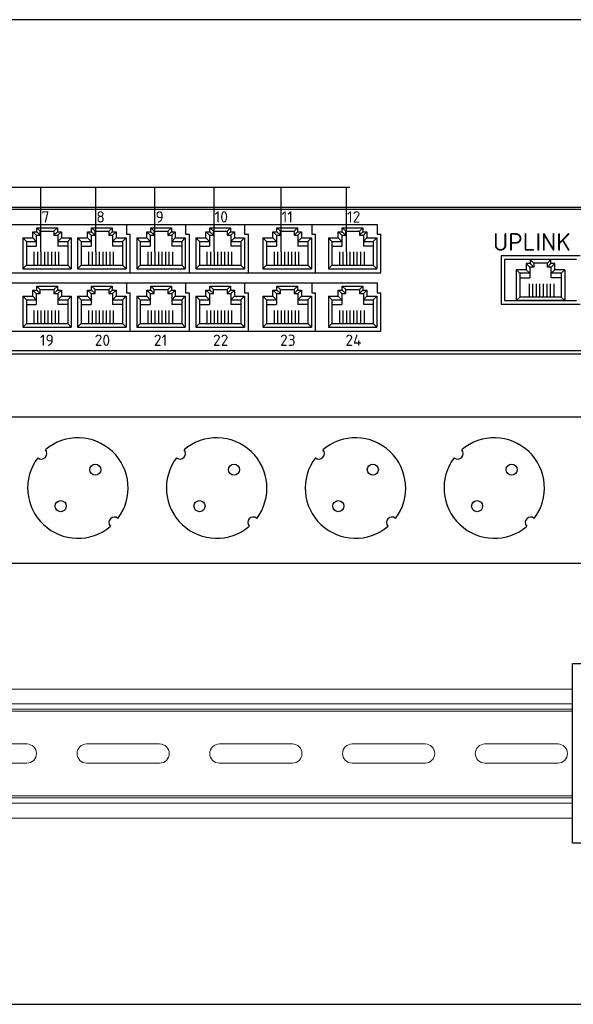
# Model space of a CAD drawing. Header units: millimetres. Extents: x -228268 to 1513407, y -439898 to -137408.
# Tile 79 of 125: x 255402 to 258895, y -289306 to -283093. Entities that reach past the tile are written whole.
import ezdxf

# ---------------------------------------------------------------- set-up
doc = ezdxf.new("R2010")
doc.units = ezdxf.units.MM
doc.layers.add('А_Стены', color=7, linetype='Continuous', lineweight=40)
doc.layers.add('Т.М.тонкая', color=160, linetype='Continuous', lineweight=25)
doc.layers.add('Позиции', color=7, linetype='Continuous')
doc.styles.get("Standard").update_dxf_attribs({"font": 'isocpeur.ttf'})

msp = doc.modelspace()

# ---------------------------------------------------------------- linework, layer by layer
at = {"color": 0, "linetype": 'ByBlock', "lineweight": -2}
for p, q in [((251394.1, -284276.8), (260524.1, -284276.8)), ((251482.7, -284288.2), (260474.3, -284288.2)), ((255509.6, -284405.7), (255640.1, -284405.7)), ((255855.2, -284405.7), (255985.7, -284405.7)), ((256228.4, -284405.7), (256358.9, -284405.7)), ((256601.6, -284405.7), (256732.1, -284405.7)), ((257024.5, -284405.7), (257155.1, -284405.7)), ((257436.8, -284405.7), (257567.3, -284405.7)), ((260474.3, -285182.9), (251482.7, -285182.9)), ((260524.1, -285203), (251394.1, -285203)), ((260524.1, -285203), (251394.1, -285203)), ((255053.1, -285598), (260530.4, -285598)), ((260530.4, -286524.2), (255053.1, -286524.2))]:
    msp.add_line(p, q, dxfattribs=at)
at = {"color": 0, "lineweight": 25, "ltscale": 0.5, "transparency": 33554687}
for p, q in [((255484.6, -284469.6), (255484.6, -284430.7)), ((255484.6, -284430.7), (255506.8, -284452.9)), ((255484.6, -284430.7), (255509.6, -284430.7)), ((255531.8, -284427.9), (255509.6, -284405.7)), ((255509.6, -284430.7), (255509.6, -284405.7)), ((255509.6, -284430.7), (255531.8, -284452.9)), ((255531.8, -284452.9), (255531.8, -284427.9)), ((255531.8, -284427.9), (255617.9, -284427.9)), ((255617.9, -284427.9), (255640.1, -284405.7)), ((255617.9, -284427.9), (255617.9, -284452.9)), ((255617.9, -284452.9), (255640.1, -284430.7)), ((255640.1, -284405.7), (255640.1, -284430.7)), ((255640.1, -284430.7), (255665.2, -284430.7)), ((255642.9, -284452.9), (255665.2, -284430.7)), ((255665.2, -284430.7), (255665.2, -284469.6)), ((255830.2, -284469.6), (255830.2, -284430.7)), ((255830.2, -284430.7), (255852.4, -284452.9)), ((255830.2, -284430.7), (255855.2, -284430.7)), ((255877.4, -284427.9), (255855.2, -284405.7)), ((255855.2, -284430.7), (255855.2, -284405.7)), ((255855.2, -284430.7), (255877.4, -284452.9)), ((255877.4, -284452.9), (255877.4, -284427.9)), ((255877.4, -284427.9), (255963.5, -284427.9)), ((255963.5, -284427.9), (255985.7, -284405.7)), ((255963.5, -284427.9), (255963.5, -284452.9)), ((255963.5, -284452.9), (255985.7, -284430.7)), ((255985.7, -284405.7), (255985.7, -284430.7)), ((255985.7, -284430.7), (256010.7, -284430.7)), ((255988.5, -284452.9), (256010.7, -284430.7)), ((256010.7, -284430.7), (256010.7, -284469.6)), ((256203.4, -284469.6), (256203.4, -284430.7)), ((256203.4, -284430.7), (256225.6, -284452.9)), ((256203.4, -284430.7), (256228.4, -284430.7)), ((256250.6, -284427.9), (256228.4, -284405.7)), ((256228.4, -284430.7), (256228.4, -284405.7)), ((256228.4, -284430.7), (256250.6, -284452.9)), ((256250.6, -284452.9), (256250.6, -284427.9)), ((256250.6, -284427.9), (256336.7, -284427.9)), ((256336.7, -284427.9), (256358.9, -284405.7)), ((256336.7, -284427.9), (256336.7, -284452.9)), ((256336.7, -284452.9), (256358.9, -284430.7)), ((256358.9, -284405.7), (256358.9, -284430.7)), ((256358.9, -284430.7), (256383.9, -284430.7)), ((256361.7, -284452.9), (256383.9, -284430.7)), ((256383.9, -284430.7), (256383.9, -284469.6)), ((256576.5, -284469.6), (256576.5, -284430.7)), ((256576.5, -284430.7), (256598.8, -284452.9)), ((256576.5, -284430.7), (256601.6, -284430.7)), ((256623.8, -284427.9), (256601.6, -284405.7)), ((256601.6, -284430.7), (256601.6, -284405.7)), ((256601.6, -284430.7), (256623.8, -284452.9)), ((256623.8, -284452.9), (256623.8, -284427.9)), ((256623.8, -284427.9), (256709.9, -284427.9)), ((256709.9, -284427.9), (256732.1, -284405.7)), ((256709.9, -284427.9), (256709.9, -284452.9)), ((256709.9, -284452.9), (256732.1, -284430.7)), ((256732.1, -284405.7), (256732.1, -284430.7)), ((256732.1, -284430.7), (256757.1, -284430.7)), ((256734.9, -284452.9), (256757.1, -284430.7)), ((256757.1, -284430.7), (256757.1, -284469.6)), ((256999.5, -284469.6), (256999.5, -284430.7)), ((256999.5, -284430.7), (257021.7, -284452.9)), ((256999.5, -284430.7), (257024.5, -284430.7)), ((257046.7, -284427.9), (257024.5, -284405.7)), ((257024.5, -284430.7), (257024.5, -284405.7)), ((257024.5, -284430.7), (257046.7, -284452.9)), ((257046.7, -284452.9), (257046.7, -284427.9)), ((257046.7, -284427.9), (257132.8, -284427.9)), ((257132.8, -284427.9), (257155.1, -284405.7)), ((257132.8, -284427.9), (257132.8, -284452.9)), ((257132.8, -284452.9), (257155.1, -284430.7)), ((257155.1, -284405.7), (257155.1, -284430.7)), ((257155.1, -284430.7), (257180.1, -284430.7)), ((257157.8, -284452.9), (257180.1, -284430.7)), ((257180.1, -284430.7), (257180.1, -284469.6)), ((257411.8, -284469.6), (257411.8, -284430.7)), ((257411.8, -284430.7), (257434, -284452.9)), ((257411.8, -284430.7), (257436.8, -284430.7)), ((257459, -284427.9), (257436.8, -284405.7)), ((257436.8, -284430.7), (257436.8, -284405.7)), ((257436.8, -284430.7), (257459, -284452.9)), ((257459, -284452.9), (257459, -284427.9)), ((257459, -284427.9), (257545.1, -284427.9)), ((257545.1, -284427.9), (257567.3, -284405.7)), ((257545.1, -284427.9), (257545.1, -284452.9)), ((257545.1, -284452.9), (257567.3, -284430.7)), ((257567.3, -284405.7), (257567.3, -284430.7)), ((257567.3, -284430.7), (257592.4, -284430.7)), ((257570.1, -284452.9), (257592.4, -284430.7)), ((257592.4, -284430.7), (257592.4, -284469.6)), ((255422.1, -284469.6), (255484.6, -284469.6)), ((255422.1, -284469.6), (255444.3, -284491.8)), ((255422.1, -284469.6), (255422.1, -284664.1)), ((255444.3, -284491.8), (255506.8, -284491.8)), ((255444.3, -284491.8), (255444.3, -284641.8)), ((255484.6, -284469.6), (255506.8, -284491.8)), ((255506.8, -284452.9), (255531.8, -284452.9)), ((255508.7, -284521.4), (255508.7, -284452.9)), ((255617.9, -284452.9), (255642.9, -284452.9)), ((255642.9, -284452.9), (255642.9, -284521.4)), ((255642.9, -284491.8), (255665.2, -284469.6)), ((255642.9, -284491.8), (255705.4, -284491.8)), ((255665.2, -284469.6), (255727.7, -284469.6)), ((255705.4, -284491.8), (255727.7, -284469.6)), ((255705.4, -284491.8), (255705.4, -284641.8)), ((255727.7, -284469.6), (255727.7, -284664.1)), ((255767.7, -284469.6), (255830.2, -284469.6)), ((255767.7, -284469.6), (255789.9, -284491.8)), ((255767.7, -284469.6), (255767.7, -284664.1)), ((255789.9, -284491.8), (255852.4, -284491.8)), ((255789.9, -284491.8), (255789.9, -284641.8)), ((255830.2, -284469.6), (255852.4, -284491.8)), ((255852.4, -284452.9), (255877.4, -284452.9)), ((255854.3, -284521.4), (255854.3, -284452.9)), ((255963.5, -284452.9), (255988.5, -284452.9)), ((255988.5, -284452.9), (255988.5, -284521.4)), ((255988.5, -284491.8), (256010.7, -284469.6)), ((255988.5, -284491.8), (256051, -284491.8)), ((256010.7, -284469.6), (256073.3, -284469.6)), ((256051, -284491.8), (256073.3, -284469.6)), ((256051, -284491.8), (256051, -284641.8)), ((256073.3, -284469.6), (256073.3, -284664.1)), ((256140.9, -284469.6), (256203.4, -284469.6)), ((256140.9, -284469.6), (256163.1, -284491.8)), ((256140.9, -284469.6), (256140.9, -284664.1)), ((256163.1, -284491.8), (256225.6, -284491.8)), ((256163.1, -284491.8), (256163.1, -284641.8)), ((256203.4, -284469.6), (256225.6, -284491.8)), ((256225.6, -284452.9), (256250.6, -284452.9)), ((256227.5, -284521.4), (256227.5, -284452.9)), ((256336.7, -284452.9), (256361.7, -284452.9)), ((256361.7, -284452.9), (256361.7, -284521.4)), ((256361.7, -284491.8), (256383.9, -284469.6)), ((256361.7, -284491.8), (256424.2, -284491.8)), ((256383.9, -284469.6), (256446.4, -284469.6)), ((256424.2, -284491.8), (256446.4, -284469.6)), ((256424.2, -284491.8), (256424.2, -284641.8)), ((256446.4, -284469.6), (256446.4, -284664.1)), ((256514, -284469.6), (256576.5, -284469.6)), ((256514, -284469.6), (256536.3, -284491.8)), ((256514, -284469.6), (256514, -284664.1)), ((256536.3, -284491.8), (256598.8, -284491.8)), ((256536.3, -284491.8), (256536.3, -284641.8)), ((256576.5, -284469.6), (256598.8, -284491.8)), ((256598.8, -284452.9), (256623.8, -284452.9)), ((256600.7, -284521.4), (256600.7, -284452.9)), ((256709.9, -284452.9), (256734.9, -284452.9)), ((256734.9, -284452.9), (256734.9, -284521.4)), ((256734.9, -284491.8), (256757.1, -284469.6)), ((256734.9, -284491.8), (256797.4, -284491.8)), ((256757.1, -284469.6), (256819.6, -284469.6)), ((256797.4, -284491.8), (256819.6, -284469.6)), ((256797.4, -284491.8), (256797.4, -284641.8)), ((256819.6, -284469.6), (256819.6, -284664.1)), ((256937, -284469.6), (256999.5, -284469.6)), ((256937, -284469.6), (256959.2, -284491.8)), ((256937, -284469.6), (256937, -284664.1)), ((256959.2, -284491.8), (257021.7, -284491.8)), ((256959.2, -284491.8), (256959.2, -284641.8)), ((256999.5, -284469.6), (257021.7, -284491.8)), ((257021.7, -284452.9), (257046.7, -284452.9)), ((257023.6, -284521.4), (257023.6, -284452.9)), ((257132.8, -284452.9), (257157.8, -284452.9)), ((257157.8, -284452.9), (257157.8, -284521.4)), ((257157.8, -284491.8), (257180.1, -284469.6)), ((257157.8, -284491.8), (257220.4, -284491.8)), ((257180.1, -284469.6), (257242.6, -284469.6)), ((257220.4, -284491.8), (257242.6, -284469.6)), ((257220.4, -284491.8), (257220.4, -284641.8)), ((257242.6, -284469.6), (257242.6, -284664.1)), ((257349.3, -284469.6), (257411.8, -284469.6)), ((257349.3, -284469.6), (257371.5, -284491.8)), ((257349.3, -284469.6), (257349.3, -284664.1)), ((257371.5, -284491.8), (257434, -284491.8)), ((257371.5, -284491.8), (257371.5, -284641.8)), ((257411.8, -284469.6), (257434, -284491.8)), ((257434, -284452.9), (257459, -284452.9)), ((257435.9, -284521.4), (257435.9, -284452.9)), ((257545.1, -284452.9), (257570.1, -284452.9)), ((257570.1, -284452.9), (257570.1, -284521.4)), ((257570.1, -284491.8), (257592.4, -284469.6)), ((257570.1, -284491.8), (257632.6, -284491.8)), ((257592.4, -284469.6), (257654.9, -284469.6)), ((257632.6, -284491.8), (257654.9, -284469.6)), ((257632.6, -284491.8), (257632.6, -284641.8)), ((257654.9, -284469.6), (257654.9, -284664.1)), ((255444.3, -284521.4), (255506.8, -284521.4)), ((255491.5, -284558.5), (255491.5, -284641.8)), ((255513.7, -284558.5), (255513.7, -284641.8)), ((255536, -284558.5), (255536, -284641.8)), ((255558.2, -284558.5), (255558.2, -284641.8)), ((255580.4, -284558.5), (255580.4, -284641.8)), ((255602.6, -284558.5), (255602.6, -284641.8)), ((255624.9, -284558.5), (255624.9, -284641.8)), ((255704.9, -284521.4), (255642.9, -284521.4)), ((255647.1, -284558.5), (255647.1, -284641.8)), ((255789.9, -284521.4), (255852.4, -284521.4)), ((255837.1, -284558.5), (255837.1, -284641.8)), ((255859.3, -284558.5), (255859.3, -284641.8)), ((255881.6, -284558.5), (255881.6, -284641.8)), ((255903.8, -284558.5), (255903.8, -284641.8)), ((255926, -284558.5), (255926, -284641.8)), ((255948.2, -284558.5), (255948.2, -284641.8)), ((255970.5, -284558.5), (255970.5, -284641.8)), ((256050.5, -284521.4), (255988.5, -284521.4)), ((255992.7, -284558.5), (255992.7, -284641.8)), ((256163.1, -284521.4), (256225.6, -284521.4)), ((256210.3, -284558.5), (256210.3, -284641.8)), ((256232.5, -284558.5), (256232.5, -284641.8)), ((256254.8, -284558.5), (256254.8, -284641.8)), ((256277, -284558.5), (256277, -284641.8)), ((256299.2, -284558.5), (256299.2, -284641.8)), ((256321.4, -284558.5), (256321.4, -284641.8)), ((256343.7, -284558.5), (256343.7, -284641.8)), ((256423.7, -284521.4), (256361.7, -284521.4)), ((256365.9, -284558.5), (256365.9, -284641.8)), ((256536.3, -284521.4), (256598.8, -284521.4)), ((256583.5, -284558.5), (256583.5, -284641.8)), ((256605.7, -284558.5), (256605.7, -284641.8)), ((256627.9, -284558.5), (256627.9, -284641.8)), ((256650.2, -284558.5), (256650.2, -284641.8)), ((256672.4, -284558.5), (256672.4, -284641.8)), ((256694.6, -284558.5), (256694.6, -284641.8)), ((256716.8, -284558.5), (256716.8, -284641.8)), ((256796.9, -284521.4), (256734.9, -284521.4)), ((256739.1, -284558.5), (256739.1, -284641.8)), ((256959.2, -284521.4), (257021.7, -284521.4)), ((257006.4, -284558.5), (257006.4, -284641.8)), ((257028.7, -284558.5), (257028.7, -284641.8)), ((257050.9, -284558.5), (257050.9, -284641.8)), ((257073.1, -284558.5), (257073.1, -284641.8)), ((257095.3, -284558.5), (257095.3, -284641.8)), ((257117.6, -284558.5), (257117.6, -284641.8)), ((257139.8, -284558.5), (257139.8, -284641.8)), ((257219.8, -284521.4), (257157.8, -284521.4)), ((257162, -284558.5), (257162, -284641.8)), ((257371.5, -284521.4), (257434, -284521.4)), ((257418.7, -284558.5), (257418.7, -284641.8)), ((257440.9, -284558.5), (257440.9, -284641.8)), ((257463.2, -284558.5), (257463.2, -284641.8)), ((257485.4, -284558.5), (257485.4, -284641.8)), ((257507.6, -284558.5), (257507.6, -284641.8)), ((257529.8, -284558.5), (257529.8, -284641.8)), ((257552.1, -284558.5), (257552.1, -284641.8)), ((257632.1, -284521.4), (257570.1, -284521.4)), ((257574.3, -284558.5), (257574.3, -284641.8)), ((258644.9, -284629.1), (258622.7, -284606.9)), ((258622.7, -284606.9), (258622.7, -284631.9)), ((258753.3, -284606.9), (258622.7, -284606.9)), ((258731, -284629.1), (258753.3, -284606.9)), ((258753.3, -284631.9), (258753.3, -284606.9)), ((255444.3, -284641.8), (255422.1, -284664.1)), ((255422.1, -284664.1), (255727.7, -284664.1)), ((255444.3, -284641.8), (255705.4, -284641.8)), ((255705.4, -284641.8), (255727.7, -284664.1)), ((255789.9, -284641.8), (255767.7, -284664.1)), ((255767.7, -284664.1), (256073.3, -284664.1)), ((255789.9, -284641.8), (256051, -284641.8)), ((256051, -284641.8), (256073.3, -284664.1)), ((256163.1, -284641.8), (256140.9, -284664.1)), ((256140.9, -284664.1), (256446.4, -284664.1)), ((256163.1, -284641.8), (256424.2, -284641.8)), ((256424.2, -284641.8), (256446.4, -284664.1)), ((256536.3, -284641.8), (256514, -284664.1)), ((256514, -284664.1), (256819.6, -284664.1)), ((256536.3, -284641.8), (256797.4, -284641.8)), ((256797.4, -284641.8), (256819.6, -284664.1)), ((256959.2, -284641.8), (256937, -284664.1)), ((256937, -284664.1), (257242.6, -284664.1)), ((256959.2, -284641.8), (257220.4, -284641.8)), ((257220.4, -284641.8), (257242.6, -284664.1)), ((257371.5, -284641.8), (257349.3, -284664.1)), ((257349.3, -284664.1), (257654.9, -284664.1)), ((257371.5, -284641.8), (257632.6, -284641.8)), ((257632.6, -284641.8), (257654.9, -284664.1)), ((258557.4, -284693), (258535.2, -284670.8)), ((258597.7, -284670.8), (258535.2, -284670.8)), ((258535.2, -284670.8), (258535.2, -284865.3)), ((258619.9, -284654.1), (258597.7, -284631.9)), ((258622.7, -284631.9), (258597.7, -284631.9)), ((258597.7, -284631.9), (258597.7, -284670.8)), ((258619.9, -284693), (258597.7, -284670.8)), ((258644.9, -284654.1), (258619.9, -284654.1)), ((258619.9, -284654.1), (258619.9, -284722.6)), ((258644.9, -284654.1), (258622.7, -284631.9)), ((258644.9, -284629.1), (258644.9, -284654.1)), ((258731, -284629.1), (258644.9, -284629.1)), ((258731, -284654.1), (258731, -284629.1)), ((258753.3, -284631.9), (258731, -284654.1)), ((258756, -284654.1), (258731, -284654.1)), ((258778.3, -284631.9), (258753.3, -284631.9)), ((258754.1, -284722.6), (258754.1, -284654.1)), ((258778.3, -284631.9), (258756, -284654.1)), ((258778.3, -284670.8), (258756, -284693)), ((258778.3, -284670.8), (258778.3, -284631.9)), ((258840.8, -284670.8), (258778.3, -284670.8)), ((258840.8, -284670.8), (258818.5, -284693)), ((258840.8, -284670.8), (258840.8, -284865.3)), ((258619.9, -284693), (258557.4, -284693)), ((258557.4, -284693), (258557.4, -284843.1)), ((258557.9, -284722.6), (258619.9, -284722.6)), ((258818.5, -284693), (258756, -284693)), ((258818.5, -284722.6), (258756, -284722.6)), ((258818.5, -284693), (258818.5, -284843.1)), ((255484.6, -284838.2), (255484.6, -284799.3)), ((255484.6, -284799.3), (255506.8, -284821.5)), ((255484.6, -284799.3), (255509.6, -284799.3)), ((255531.8, -284796.5), (255509.6, -284774.3)), ((255509.6, -284799.3), (255509.6, -284774.3)), ((255509.6, -284774.3), (255640.1, -284774.3)), ((255509.6, -284799.3), (255531.8, -284821.5)), ((255531.8, -284821.5), (255531.8, -284796.5)), ((255531.8, -284796.5), (255617.9, -284796.5)), ((255617.9, -284796.5), (255640.1, -284774.3)), ((255617.9, -284796.5), (255617.9, -284821.5)), ((255617.9, -284821.5), (255640.1, -284799.3)), ((255640.1, -284774.3), (255640.1, -284799.3)), ((255640.1, -284799.3), (255665.2, -284799.3)), ((255642.9, -284821.5), (255665.2, -284799.3)), ((255665.2, -284799.3), (255665.2, -284838.2)), ((255830.2, -284838.2), (255830.2, -284799.3)), ((255830.2, -284799.3), (255852.4, -284821.5)), ((255830.2, -284799.3), (255855.2, -284799.3)), ((255877.4, -284796.5), (255855.2, -284774.3)), ((255855.2, -284799.3), (255855.2, -284774.3)), ((255855.2, -284774.3), (255985.7, -284774.3)), ((255855.2, -284799.3), (255877.4, -284821.5)), ((255877.4, -284821.5), (255877.4, -284796.5)), ((255877.4, -284796.5), (255963.5, -284796.5)), ((255963.5, -284796.5), (255985.7, -284774.3)), ((255963.5, -284796.5), (255963.5, -284821.5)), ((255963.5, -284821.5), (255985.7, -284799.3)), ((255985.7, -284774.3), (255985.7, -284799.3)), ((255985.7, -284799.3), (256010.7, -284799.3)), ((255988.5, -284821.5), (256010.7, -284799.3)), ((256010.7, -284799.3), (256010.7, -284838.2)), ((256203.4, -284838.2), (256203.4, -284799.3)), ((256203.4, -284799.3), (256225.6, -284821.5)), ((256203.4, -284799.3), (256228.4, -284799.3)), ((256250.6, -284796.5), (256228.4, -284774.3)), ((256228.4, -284799.3), (256228.4, -284774.3)), ((256228.4, -284774.3), (256358.9, -284774.3)), ((256228.4, -284799.3), (256250.6, -284821.5)), ((256250.6, -284821.5), (256250.6, -284796.5)), ((256250.6, -284796.5), (256336.7, -284796.5)), ((256336.7, -284796.5), (256358.9, -284774.3)), ((256336.7, -284796.5), (256336.7, -284821.5)), ((256336.7, -284821.5), (256358.9, -284799.3)), ((256358.9, -284774.3), (256358.9, -284799.3)), ((256358.9, -284799.3), (256383.9, -284799.3)), ((256361.7, -284821.5), (256383.9, -284799.3)), ((256383.9, -284799.3), (256383.9, -284838.2)), ((256576.5, -284838.2), (256576.5, -284799.3)), ((256576.5, -284799.3), (256598.8, -284821.5)), ((256576.5, -284799.3), (256601.6, -284799.3)), ((256623.8, -284796.5), (256601.6, -284774.3)), ((256601.6, -284799.3), (256601.6, -284774.3)), ((256601.6, -284774.3), (256732.1, -284774.3)), ((256601.6, -284799.3), (256623.8, -284821.5)), ((256623.8, -284821.5), (256623.8, -284796.5)), ((256623.8, -284796.5), (256709.9, -284796.5)), ((256709.9, -284796.5), (256732.1, -284774.3)), ((256709.9, -284796.5), (256709.9, -284821.5)), ((256709.9, -284821.5), (256732.1, -284799.3)), ((256732.1, -284774.3), (256732.1, -284799.3)), ((256732.1, -284799.3), (256757.1, -284799.3)), ((256734.9, -284821.5), (256757.1, -284799.3)), ((256757.1, -284799.3), (256757.1, -284838.2)), ((256999.5, -284838.2), (256999.5, -284799.3)), ((256999.5, -284799.3), (257021.7, -284821.5)), ((256999.5, -284799.3), (257024.5, -284799.3)), ((257046.7, -284796.5), (257024.5, -284774.3)), ((257024.5, -284799.3), (257024.5, -284774.3)), ((257024.5, -284774.3), (257155.1, -284774.3)), ((257024.5, -284799.3), (257046.7, -284821.5)), ((257046.7, -284821.5), (257046.7, -284796.5)), ((257046.7, -284796.5), (257132.8, -284796.5)), ((257132.8, -284796.5), (257155.1, -284774.3)), ((257132.8, -284796.5), (257132.8, -284821.5)), ((257132.8, -284821.5), (257155.1, -284799.3)), ((257155.1, -284774.3), (257155.1, -284799.3)), ((257155.1, -284799.3), (257180.1, -284799.3)), ((257157.8, -284821.5), (257180.1, -284799.3)), ((257180.1, -284799.3), (257180.1, -284838.2)), ((257411.8, -284838.2), (257411.8, -284799.3)), ((257411.8, -284799.3), (257434, -284821.5)), ((257411.8, -284799.3), (257436.8, -284799.3)), ((257459, -284796.5), (257436.8, -284774.3)), ((257436.8, -284799.3), (257436.8, -284774.3)), ((257436.8, -284774.3), (257567.3, -284774.3)), ((257436.8, -284799.3), (257459, -284821.5)), ((257459, -284821.5), (257459, -284796.5)), ((257459, -284796.5), (257545.1, -284796.5)), ((257545.1, -284796.5), (257567.3, -284774.3)), ((257545.1, -284796.5), (257545.1, -284821.5)), ((257545.1, -284821.5), (257567.3, -284799.3)), ((257567.3, -284774.3), (257567.3, -284799.3)), ((257567.3, -284799.3), (257592.4, -284799.3)), ((257570.1, -284821.5), (257592.4, -284799.3)), ((257592.4, -284799.3), (257592.4, -284838.2)), ((258615.7, -284759.7), (258615.7, -284843.1)), ((258638, -284759.7), (258638, -284843.1)), ((258660.2, -284759.7), (258660.2, -284843.1)), ((258682.4, -284759.7), (258682.4, -284843.1)), ((258704.6, -284759.7), (258704.6, -284843.1)), ((258726.9, -284759.7), (258726.9, -284843.1)), ((258749.1, -284759.7), (258749.1, -284843.1)), ((258771.3, -284759.7), (258771.3, -284843.1)), ((255422.1, -284838.2), (255484.6, -284838.2)), ((255422.1, -284838.2), (255444.3, -284860.4)), ((255422.1, -284838.2), (255422.1, -285032.7)), ((255444.3, -284860.4), (255506.8, -284860.4)), ((255444.3, -284860.4), (255444.3, -285010.4)), ((255484.6, -284838.2), (255506.8, -284860.4)), ((255506.8, -284821.5), (255531.8, -284821.5)), ((255508.7, -284890), (255508.7, -284821.5)), ((255617.9, -284821.5), (255642.9, -284821.5)), ((255642.9, -284821.5), (255642.9, -284890)), ((255642.9, -284860.4), (255665.2, -284838.2)), ((255642.9, -284860.4), (255705.4, -284860.4)), ((255665.2, -284838.2), (255727.7, -284838.2)), ((255705.4, -284860.4), (255727.7, -284838.2)), ((255705.4, -284860.4), (255705.4, -285010.4)), ((255727.7, -284838.2), (255727.7, -285032.7)), ((255767.7, -284838.2), (255830.2, -284838.2)), ((255767.7, -284838.2), (255789.9, -284860.4)), ((255767.7, -284838.2), (255767.7, -285032.7)), ((255789.9, -284860.4), (255852.4, -284860.4)), ((255789.9, -284860.4), (255789.9, -285010.4)), ((255830.2, -284838.2), (255852.4, -284860.4)), ((255852.4, -284821.5), (255877.4, -284821.5)), ((255854.3, -284890), (255854.3, -284821.5)), ((255963.5, -284821.5), (255988.5, -284821.5)), ((255988.5, -284821.5), (255988.5, -284890)), ((255988.5, -284860.4), (256010.7, -284838.2)), ((255988.5, -284860.4), (256051, -284860.4)), ((256010.7, -284838.2), (256073.3, -284838.2)), ((256051, -284860.4), (256073.3, -284838.2)), ((256051, -284860.4), (256051, -285010.4)), ((256073.3, -284838.2), (256073.3, -285032.7)), ((256140.9, -284838.2), (256203.4, -284838.2)), ((256140.9, -284838.2), (256163.1, -284860.4)), ((256140.9, -284838.2), (256140.9, -285032.7)), ((256163.1, -284860.4), (256225.6, -284860.4)), ((256163.1, -284860.4), (256163.1, -285010.4)), ((256203.4, -284838.2), (256225.6, -284860.4)), ((256225.6, -284821.5), (256250.6, -284821.5)), ((256227.5, -284890), (256227.5, -284821.5)), ((256336.7, -284821.5), (256361.7, -284821.5)), ((256361.7, -284821.5), (256361.7, -284890)), ((256361.7, -284860.4), (256383.9, -284838.2)), ((256361.7, -284860.4), (256424.2, -284860.4)), ((256383.9, -284838.2), (256446.4, -284838.2)), ((256424.2, -284860.4), (256446.4, -284838.2)), ((256424.2, -284860.4), (256424.2, -285010.4)), ((256446.4, -284838.2), (256446.4, -285032.7)), ((256514, -284838.2), (256576.5, -284838.2)), ((256514, -284838.2), (256536.3, -284860.4)), ((256514, -284838.2), (256514, -285032.7)), ((256536.3, -284860.4), (256598.8, -284860.4)), ((256536.3, -284860.4), (256536.3, -285010.4)), ((256576.5, -284838.2), (256598.8, -284860.4)), ((256598.8, -284821.5), (256623.8, -284821.5)), ((256600.7, -284890), (256600.7, -284821.5)), ((256709.9, -284821.5), (256734.9, -284821.5)), ((256734.9, -284821.5), (256734.9, -284890)), ((256734.9, -284860.4), (256757.1, -284838.2)), ((256734.9, -284860.4), (256797.4, -284860.4)), ((256757.1, -284838.2), (256819.6, -284838.2)), ((256797.4, -284860.4), (256819.6, -284838.2)), ((256797.4, -284860.4), (256797.4, -285010.4)), ((256819.6, -284838.2), (256819.6, -285032.7)), ((256937, -284838.2), (256999.5, -284838.2)), ((256937, -284838.2), (256959.2, -284860.4)), ((256937, -284838.2), (256937, -285032.7)), ((256959.2, -284860.4), (257021.7, -284860.4)), ((256959.2, -284860.4), (256959.2, -285010.4)), ((256999.5, -284838.2), (257021.7, -284860.4)), ((257021.7, -284821.5), (257046.7, -284821.5)), ((257023.6, -284890), (257023.6, -284821.5)), ((257132.8, -284821.5), (257157.8, -284821.5)), ((257157.8, -284821.5), (257157.8, -284890)), ((257157.8, -284860.4), (257180.1, -284838.2)), ((257157.8, -284860.4), (257220.4, -284860.4)), ((257180.1, -284838.2), (257242.6, -284838.2)), ((257220.4, -284860.4), (257242.6, -284838.2)), ((257220.4, -284860.4), (257220.4, -285010.4)), ((257242.6, -284838.2), (257242.6, -285032.7)), ((257349.3, -284838.2), (257411.8, -284838.2)), ((257349.3, -284838.2), (257371.5, -284860.4)), ((257349.3, -284838.2), (257349.3, -285032.7)), ((257371.5, -284860.4), (257434, -284860.4)), ((257371.5, -284860.4), (257371.5, -285010.4)), ((257411.8, -284838.2), (257434, -284860.4)), ((257434, -284821.5), (257459, -284821.5)), ((257435.9, -284890), (257435.9, -284821.5)), ((257545.1, -284821.5), (257570.1, -284821.5)), ((257570.1, -284821.5), (257570.1, -284890)), ((257570.1, -284860.4), (257592.4, -284838.2)), ((257570.1, -284860.4), (257632.6, -284860.4)), ((257592.4, -284838.2), (257654.9, -284838.2)), ((257632.6, -284860.4), (257654.9, -284838.2)), ((257632.6, -284860.4), (257632.6, -285010.4)), ((257654.9, -284838.2), (257654.9, -285032.7)), ((258557.4, -284843.1), (258535.2, -284865.3)), ((258840.8, -284865.3), (258535.2, -284865.3)), ((258818.5, -284843.1), (258557.4, -284843.1)), ((258818.5, -284843.1), (258840.8, -284865.3)), ((255444.3, -284890), (255506.8, -284890)), ((255491.5, -284927.1), (255491.5, -285010.4)), ((255513.7, -284927.1), (255513.7, -285010.4)), ((255536, -284927.1), (255536, -285010.4)), ((255558.2, -284927.1), (255558.2, -285010.4)), ((255580.4, -284927.1), (255580.4, -285010.4)), ((255602.6, -284927.1), (255602.6, -285010.4)), ((255624.9, -284927.1), (255624.9, -285010.4)), ((255704.9, -284890), (255642.9, -284890)), ((255647.1, -284927.1), (255647.1, -285010.4)), ((255789.9, -284890), (255852.4, -284890)), ((255837.1, -284927.1), (255837.1, -285010.4)), ((255859.3, -284927.1), (255859.3, -285010.4)), ((255881.6, -284927.1), (255881.6, -285010.4)), ((255903.8, -284927.1), (255903.8, -285010.4)), ((255926, -284927.1), (255926, -285010.4)), ((255948.2, -284927.1), (255948.2, -285010.4)), ((255970.5, -284927.1), (255970.5, -285010.4)), ((256050.5, -284890), (255988.5, -284890)), ((255992.7, -284927.1), (255992.7, -285010.4)), ((256163.1, -284890), (256225.6, -284890)), ((256210.3, -284927.1), (256210.3, -285010.4)), ((256232.5, -284927.1), (256232.5, -285010.4)), ((256254.8, -284927.1), (256254.8, -285010.4)), ((256277, -284927.1), (256277, -285010.4)), ((256299.2, -284927.1), (256299.2, -285010.4)), ((256321.4, -284927.1), (256321.4, -285010.4)), ((256343.7, -284927.1), (256343.7, -285010.4)), ((256423.7, -284890), (256361.7, -284890)), ((256365.9, -284927.1), (256365.9, -285010.4)), ((256536.3, -284890), (256598.8, -284890)), ((256583.5, -284927.1), (256583.5, -285010.4)), ((256605.7, -284927.1), (256605.7, -285010.4)), ((256627.9, -284927.1), (256627.9, -285010.4)), ((256650.2, -284927.1), (256650.2, -285010.4)), ((256672.4, -284927.1), (256672.4, -285010.4)), ((256694.6, -284927.1), (256694.6, -285010.4)), ((256716.8, -284927.1), (256716.8, -285010.4)), ((256796.9, -284890), (256734.9, -284890)), ((256739.1, -284927.1), (256739.1, -285010.4)), ((256959.2, -284890), (257021.7, -284890)), ((257006.4, -284927.1), (257006.4, -285010.4)), ((257028.7, -284927.1), (257028.7, -285010.4)), ((257050.9, -284927.1), (257050.9, -285010.4)), ((257073.1, -284927.1), (257073.1, -285010.4)), ((257095.3, -284927.1), (257095.3, -285010.4)), ((257117.6, -284927.1), (257117.6, -285010.4)), ((257139.8, -284927.1), (257139.8, -285010.4)), ((257219.8, -284890), (257157.8, -284890)), ((257162, -284927.1), (257162, -285010.4)), ((257371.5, -284890), (257434, -284890)), ((257418.7, -284927.1), (257418.7, -285010.4)), ((257440.9, -284927.1), (257440.9, -285010.4)), ((257463.2, -284927.1), (257463.2, -285010.4)), ((257485.4, -284927.1), (257485.4, -285010.4)), ((257507.6, -284927.1), (257507.6, -285010.4)), ((257529.8, -284927.1), (257529.8, -285010.4)), ((257552.1, -284927.1), (257552.1, -285010.4)), ((257632.1, -284890), (257570.1, -284890)), ((257574.3, -284927.1), (257574.3, -285010.4)), ((255444.3, -285010.4), (255422.1, -285032.7)), ((255422.1, -285032.7), (255727.7, -285032.7)), ((255444.3, -285010.4), (255705.4, -285010.4)), ((255705.4, -285010.4), (255727.7, -285032.7)), ((255789.9, -285010.4), (255767.7, -285032.7)), ((255767.7, -285032.7), (256073.3, -285032.7)), ((255789.9, -285010.4), (256051, -285010.4)), ((256051, -285010.4), (256073.3, -285032.7)), ((256163.1, -285010.4), (256140.9, -285032.7)), ((256140.9, -285032.7), (256446.4, -285032.7)), ((256163.1, -285010.4), (256424.2, -285010.4)), ((256424.2, -285010.4), (256446.4, -285032.7)), ((256536.3, -285010.4), (256514, -285032.7)), ((256514, -285032.7), (256819.6, -285032.7)), ((256536.3, -285010.4), (256797.4, -285010.4)), ((256797.4, -285010.4), (256819.6, -285032.7)), ((256959.2, -285010.4), (256937, -285032.7)), ((256937, -285032.7), (257242.6, -285032.7)), ((256959.2, -285010.4), (257220.4, -285010.4)), ((257220.4, -285010.4), (257242.6, -285032.7)), ((257371.5, -285010.4), (257349.3, -285032.7)), ((257349.3, -285032.7), (257654.9, -285032.7)), ((257371.5, -285010.4), (257632.6, -285010.4)), ((257632.6, -285010.4), (257654.9, -285032.7))]:
    msp.add_line(p, q, dxfattribs=at)
at = {"color": 250, "linetype": 'Continuous', "lineweight": 15}
for p, q in [((250663, -287316.6), (258890.3, -287316.6)), ((258890.3, -287409.7), (250663, -287409.7)), ((250663, -287444.5), (258890.3, -287444.5)), ((250663, -287456.2), (258890.3, -287456.2)), ((258890.3, -287991.2), (250658.9, -287991.2)), ((258890.3, -288002.8), (250658.9, -288002.8)), ((250658.9, -288037.7), (258890.3, -288037.7)), ((258890.3, -288130.7), (250658.9, -288130.7))]:
    msp.add_line(p, q, dxfattribs=at)
at = {"color": 0, "transparency": 33554687}
msp.add_line((249727.9, -289306), (262194.4, -289306), dxfattribs=at)
at = {"color": 0, "linetype": 'ByBlock', "lineweight": -2}
msp.add_lwpolyline([(258890.3, -287156.4), (260527.8, -287156.4), (260527.8, -288288.6), (258890.3, -288288.6)], close=True, dxfattribs=at)
for centre in [(255878.8, -285932.2), (256754.3, -285932.2), (257629.9, -285932.2), (258505.4, -285932.2), (255661.1, -286162.6), (256536.7, -286162.6), (257412.2, -286162.6), (258287.8, -286162.6)]:
    msp.add_circle(centre, 35, dxfattribs=at)
for centre, radius, start, end in [((255769.2, -286048.3), 316.9, 322.865, 130.38856), ((256644.7, -286048.3), 316.9, 322.865, 130.38856), ((257520.3, -286048.3), 316.9, 322.865, 130.38856), ((258395.8, -286048.3), 316.9, 322.865, 130.38856), ((255769.2, -286048.3), 316.9, 142.865, 310.38856), ((255538.8, -285830.6), 34.5, 229.74589, 43.50767), ((256644.7, -286048.3), 316.9, 142.865, 310.38856), ((256414.3, -285830.6), 34.5, 229.74589, 43.50767), ((257520.3, -286048.3), 316.9, 142.865, 310.38856), ((257289.9, -285830.6), 34.5, 229.74589, 43.50767), ((258395.8, -286048.3), 316.9, 142.865, 310.38856), ((258165.4, -285830.6), 34.5, 229.74589, 43.50767), ((255999.5, -286265.9), 34.5, 49.74589, 223.50767), ((256875.1, -286265.9), 34.5, 49.74589, 223.50767), ((257750.6, -286265.9), 34.5, 49.74589, 223.50767), ((258626.2, -286265.9), 34.5, 49.74589, 223.50767)]:
    msp.add_arc(centre, radius, start, end, dxfattribs=at)
at = {"layer": 'А_Стены', "color": 1, "lineweight": 30, "ltscale": 15, "transparency": 33554687}
for points in [[(257483.8, -284152.5), (250076.5, -284152.5), (250076.5, -285416.4)], [(255536, -284558.5), (255536, -284152.5)], [(255881.6, -284558.5), (255881.6, -284152.5)], [(256254.8, -284558.5), (256254.8, -284152.5)], [(256627.9, -284558.5), (256627.9, -284152.5)], [(257050.9, -284558.5), (257050.9, -284152.5)], [(257463.2, -284558.5), (257463.2, -284152.5)]]:
    msp.add_lwpolyline(points, dxfattribs=at)
at = {"layer": 'Позиции', "color": 250, "linetype": 'Continuous', "lineweight": 15}
for p, q in [((254987, -287663.3), (255447.6, -287663.3)), ((255824.4, -287663.3), (256285, -287663.3)), ((256661.8, -287663.3), (257122.4, -287663.3)), ((257499.2, -287663.3), (257959.8, -287663.3)), ((258336.6, -287663.3), (258797.1, -287663.3)), ((254987, -287784.2), (255447.6, -287784.2)), ((255824.4, -287784.3), (256285, -287784.3)), ((256661.8, -287784.2), (257122.4, -287784.2)), ((257499.2, -287784.2), (257959.8, -287784.2)), ((258336.6, -287784.3), (258797.1, -287784.3))]:
    msp.add_line(p, q, dxfattribs=at)
for centre, start, end in [((255447.6, -287723.8), 270, 90), ((255824.4, -287723.8), 90, 270), ((256285, -287723.8), 270, 90), ((256661.8, -287723.8), 90, 270), ((257122.4, -287723.8), 270, 90), ((257499.2, -287723.7), 90, 270), ((257959.8, -287723.7), 270, 90), ((258336.6, -287723.8), 90, 270), ((258797.1, -287723.8), 270, 90)]:
    msp.add_arc(centre, 60.5, start, end, dxfattribs=at)
at = {"layer": 'Т.М.тонкая', "color": 0, "linetype": 'Continuous', "lineweight": 25, "ltscale": 0.05, "transparency": 33554687}
for p, q in [((261591.9, -283092.9), (250330.5, -283092.9)), ((253348.5, -284385.8), (257656.5, -284385.8)), ((256074.9, -284385.8), (256074.9, -284447.2)), ((256448.1, -284385.8), (256448.1, -284447.2)), ((256821.3, -284385.8), (256821.3, -284447.2)), ((257244.3, -284385.8), (257244.3, -284447.2)), ((257656.5, -284385.8), (257656.5, -284447.2)), ((256074.9, -284447.2), (256099.7, -284447.2)), ((256099.7, -284690.8), (256099.7, -284447.2)), ((256448.1, -284447.2), (256472.9, -284447.2)), ((256472.9, -284690.8), (256472.9, -284447.2)), ((256821.3, -284447.2), (256846.1, -284447.2)), ((256846.1, -284690.8), (256846.1, -284447.2)), ((257244.3, -284447.2), (257269.1, -284447.2)), ((257269.1, -284690.8), (257269.1, -284447.2)), ((257656.5, -284447.2), (257681.4, -284447.2)), ((257681.4, -284690.8), (257681.4, -284447.2)), ((258438.5, -284582.6), (258438.5, -284888.7)), ((258937.4, -284582.6), (258438.5, -284582.6)), ((258914.8, -284605.4), (258461.2, -284605.4)), ((258461.2, -284605.4), (258461.2, -284865.9)), ((253348.5, -284754.4), (257656.5, -284754.4)), ((256074.9, -284754.4), (256074.9, -284815.8)), ((256448.1, -284754.4), (256448.1, -284815.8)), ((256821.3, -284754.4), (256821.3, -284815.8)), ((257244.3, -284754.4), (257244.3, -284815.8)), ((257656.5, -284754.4), (257656.5, -284815.8)), ((256074.9, -284815.8), (256099.7, -284815.8)), ((256099.7, -285059.4), (256099.7, -284815.8)), ((256448.1, -284815.8), (256472.9, -284815.8)), ((256472.9, -285059.4), (256472.9, -284815.8)), ((256821.3, -284815.8), (256846.1, -284815.8)), ((256846.1, -285059.4), (256846.1, -284815.8)), ((257244.3, -284815.8), (257269.1, -284815.8)), ((257269.1, -285059.4), (257269.1, -284815.8)), ((257656.5, -284815.8), (257681.4, -284815.8)), ((257681.4, -285059.4), (257681.4, -284815.8)), ((258461.2, -284865.9), (258914.8, -284865.9)), ((258438.5, -284888.7), (258937.4, -284888.7))]:
    msp.add_line(p, q, dxfattribs=at)
for points in [[(253323.7, -284690.8), (257681.4, -284690.8)], [(253323.7, -285059.4), (257681.4, -285059.4)]]:
    msp.add_lwpolyline(points, dxfattribs=at)

# ---------------------------------------------------------------- texts
at = {"color": 0, "linetype": 'ByBlock', "lineweight": -2}
for s, height, p in [('7', 71.1, (255539.8, -284373)), ('8', 71.1, (255885.4, -284373)), ('9', 71.1, (256258.6, -284373)), ('10', 71.13, (256631.8, -284373)), ('11', 71.13, (257054.7, -284373)), ('12', 71.13, (257467, -284373)), ('UPLINK', 111.13, (258388.1, -284551)), ('19', 71.13, (255529.5, -285151.2)), ('20', 71.13, (255875.1, -285151.2)), ('21', 71.13, (256248.3, -285151.2)), ('22', 71.13, (256621.5, -285151.2)), ('23', 71.13, (257044.4, -285151.2)), ('24', 71.13, (257456.7, -285151.2))]:
    msp.add_text(s, height=height, dxfattribs=at).set_placement(p)

doc.saveas('drawing.dxf')
